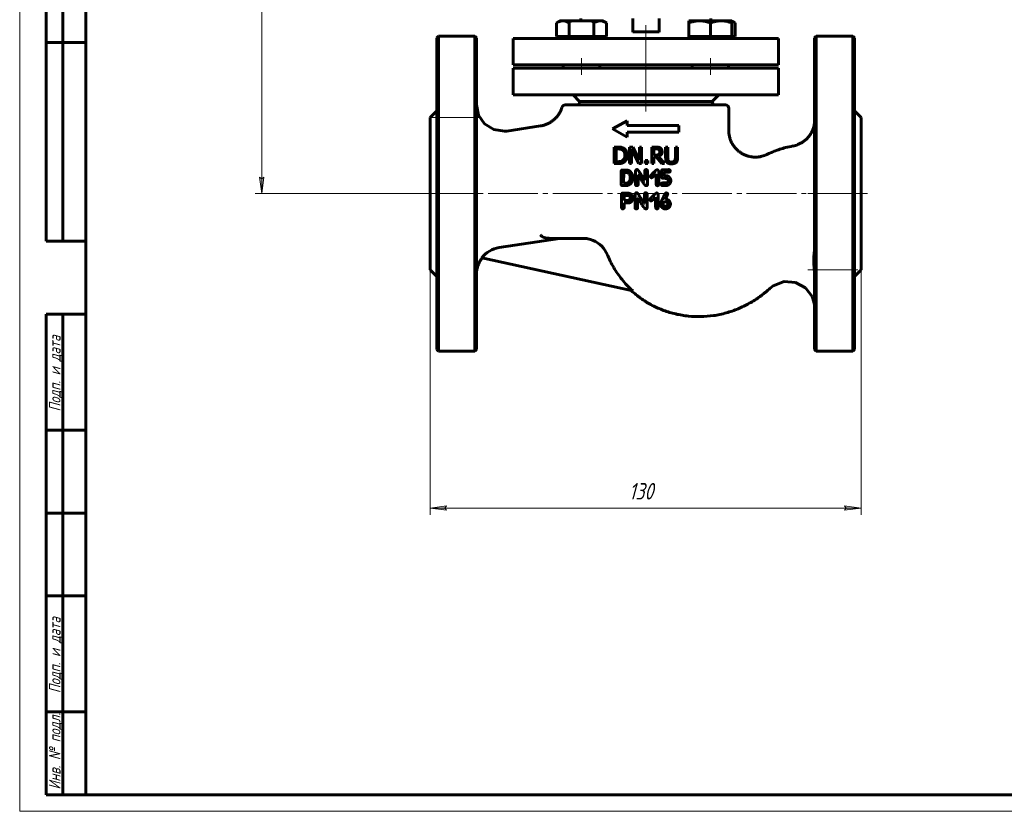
# Model space of a CAD drawing. Header units: millimetres. Extents: x 0 to 594, y 0 to 420.
# Tile 1 of 4: x 0 to 297, y 0 to 239. Entities that reach past the tile are written whole.
import ezdxf

# ---------------------------------------------------------------- set-up
doc = ezdxf.new("R2010")
doc.units = ezdxf.units.MM
for name, pattern in [('K5LT-1', [0]), ('K5LT_AXLED', [19.5, 15, -1.5, 1.5, -1.5]), ('K5LT_BASIC', [0]), ('K5LT_THIN', [0])]:
    doc.linetypes.add(name, pattern=pattern)
doc.layers.add('Системный слой', color=7, linetype='Continuous')
doc.layers.add('Системный слой (1)', color=7, linetype='Continuous', true_color=0x6c6c6c)
doc.styles.add('KDIMTEXTSTYLE', font='txt', dxfattribs={"width": 0.96, "oblique": 15, "height": 5})
doc.styles.add('KTEXTSTYLE', font='txt', dxfattribs={"width": 0.96, "height": 5})
doc.dimstyles.new('KDIMSTYLE (1.00)', dxfattribs={"dimtxt": 5, "dimasz": 1, "dimexe": 2, "dimexo": 0, "dimgap": 1, "dimtad": 1, "dimtxsty": 'KDIMTEXTSTYLE', "dimsah": 1, "dimcen": 0, "dimdle": 1, "dimadec": 0, "dimazin": 0, "dimtfac": 0.667, "dimtmove": 0, "dimatfit": 3, "dimfxl": 1, "dimtvp": 1, "dimtolj": 1, "dimtzin": 0, "dimarcsym": 0})

# ---------------------------------------------------------------- blocks, each defined once
blk = doc.blocks.new('U5')
at = {"layer": 'Системный слой (1)', "color": 143, "linetype": 'K5LT_BASIC', "lineweight": 60, "true_color": 0x33acca}
for p, q in [((215.19, 238.28), (214.85, 238.4)), ((215.52, 238.13), (215.19, 238.28)), ((215.85, 237.95), (215.52, 238.13))]:
    blk.add_line(p, q, dxfattribs=at)
blk = doc.blocks.new('U13')
at = {"layer": 'Системный слой (1)', "color": 143, "linetype": 'K5LT_BASIC', "lineweight": 60, "true_color": 0x33acca}
for p, q in [((137.78, 213.2), (138.43, 210.05)), ((138.43, 210.05), (140.25, 207.43)), ((140.25, 207.43), (142.97, 205.72)), ((142.97, 205.72), (146.25, 205.21)), ((146.25, 205.21), (146.99, 205.29))]:
    blk.add_line(p, q, dxfattribs=at)
blk = doc.blocks.new('U14')
at = {"layer": 'Системный слой (1)', "color": 143, "linetype": 'K5LT_BASIC', "lineweight": 60, "true_color": 0x33acca}
for p, q in [((239.78, 169.81), (239.78, 233.39)), ((239.78, 139.39), (239.78, 169.81))]:
    blk.add_line(p, q, dxfattribs=at)
blk = doc.blocks.new('U15')
at = {"layer": 'Системный слой (1)', "color": 143, "linetype": 'K5LT_BASIC', "lineweight": 60, "true_color": 0x33acca}
for p, q in [((227.3, 158.57), (226.42, 157.88)), ((230.59, 159.86), (227.3, 158.57)), ((234.05, 159.62), (230.59, 159.86)), ((237.07, 157.95), (234.05, 159.62)), ((239.01, 155.38), (237.07, 157.95)), ((239.58, 153.71), (239.01, 155.38)), ((239.73, 152.84), (239.58, 153.71)), ((239.77, 152.4), (239.73, 152.84)), ((239.78, 152.18), (239.77, 152.4)), ((239.78, 152.07), (239.78, 152.18)), ((239.78, 152.01), (239.78, 152.07)), ((239.78, 151.98), (239.78, 152.01)), ((239.78, 151.97), (239.78, 151.98)), ((239.78, 151.96), (239.78, 151.97)), ((239.78, 151.95), (239.78, 151.96)), ((239.78, 151.96), (239.78, 151.96)), ((239.78, 151.96), (239.78, 151.96)), ((239.78, 151.95), (239.78, 151.95))]:
    blk.add_line(p, q, dxfattribs=at)
blk = doc.blocks.new('U16')
at = {"layer": 'Системный слой (1)', "color": 143, "linetype": 'K5LT_BASIC', "lineweight": 60, "true_color": 0x33acca}
for p, q in [((137.78, 207.29), (137.78, 207.28)), ((137.78, 207.28), (137.79, 206.42)), ((137.79, 206.42), (137.8, 206.25)), ((137.8, 206.25), (137.8, 206.22)), ((137.8, 206.22), (137.8, 206.18)), ((137.8, 206.18), (137.8, 206.09)), ((137.8, 206.09), (137.81, 205.91)), ((137.81, 205.91), (137.82, 205.56)), ((137.82, 205.56), (137.83, 205.09)), ((137.83, 205.09), (137.83, 205.07)), ((137.83, 205.07), (137.83, 205.05)), ((137.83, 205.05), (137.83, 204.99)), ((137.83, 204.99), (137.83, 204.87)), ((137.79, 203.14), (137.78, 202.82)), ((137.8, 203.33), (137.79, 203.14)), ((137.81, 203.48), (137.8, 203.43)), ((137.8, 203.43), (137.8, 203.33)), ((137.82, 203.78), (137.81, 203.54)), ((137.81, 203.54), (137.81, 203.52)), ((137.81, 203.52), (137.81, 203.51)), ((137.81, 203.51), (137.81, 203.48)), ((137.83, 204.04), (137.82, 204.02)), ((137.82, 204.02), (137.82, 203.98)), ((137.82, 203.98), (137.82, 203.92)), ((137.82, 203.92), (137.82, 203.78)), ((137.83, 204.87), (137.83, 204.79)), ((137.83, 204.79), (137.83, 204.79)), ((137.83, 204.79), (137.83, 204.78)), ((137.83, 204.78), (137.83, 204.76)), ((137.83, 204.76), (137.83, 204.72)), ((137.83, 204.72), (137.83, 204.64)), ((137.83, 204.64), (137.83, 204.63)), ((137.83, 204.63), (137.83, 204.62)), ((137.83, 204.62), (137.83, 204.62)), ((137.83, 204.62), (137.83, 204.6)), ((137.83, 204.6), (137.83, 204.57)), ((137.83, 204.57), (137.83, 204.52)), ((137.83, 204.52), (137.83, 204.49)), ((137.83, 204.49), (137.83, 204.48)), ((137.83, 204.48), (137.83, 204.48)), ((137.83, 204.48), (137.83, 204.46)), ((137.83, 204.46), (137.83, 204.44)), ((137.83, 204.44), (137.83, 204.38)), ((137.83, 204.38), (137.83, 204.33)), ((137.83, 204.33), (137.83, 204.32)), ((137.83, 204.32), (137.83, 204.31)), ((137.83, 204.31), (137.83, 204.29)), ((137.83, 204.29), (137.83, 204.25)), ((137.83, 204.25), (137.83, 204.18)), ((137.83, 204.18), (137.83, 204.04)), ((137.83, 204.04), (137.83, 204.04))]:
    blk.add_line(p, q, dxfattribs=at)
blk = doc.blocks.new('D0')
at = {"layer": 'Системный слой (1)'}
for points in [[(123.78, 91.5), (128.78, 92.15), (128.28, 91.5), (128.78, 90.84)], [(248.78, 90.84), (253.78, 91.5), (248.78, 92.15), (249.28, 91.5)]]:
    blk.add_hatch(color=7, dxfattribs=at).paths.add_polyline_path(points)
at = {"layer": 'Системный слой (1)', "color": 7, "linetype": 'K5LT_THIN', "lineweight": 18, "true_color": 0xffffff}
for p, q in [((123.78, 163.39), (123.78, 89.5)), ((253.78, 163.39), (253.78, 89.5)), ((123.78, 91.5), (128.78, 92.15)), ((128.78, 92.15), (128.28, 91.5)), ((249.28, 91.5), (248.78, 92.15)), ((248.78, 92.15), (253.78, 91.5)), ((128.78, 90.84), (123.78, 91.5)), ((128.28, 91.5), (128.78, 90.84)), ((253.78, 91.5), (248.78, 90.84)), ((248.78, 90.84), (249.28, 91.5))]:
    blk.add_line(p, q, dxfattribs=at)
blk.add_wipeout([(183.77, 92.5), (183.77, 99.88), (193.39, 99.88), (193.39, 92.5)]).dxf.layer = 'Системный слой (1)'
blk.add_line((123.78, 91.5), (253.78, 91.5), dxfattribs=at)
at = {"layer": 'Системный слой (1)', "color": 7, "insert": (183.77, 99.08), "char_height": 5, "attachment_point": 1, "style": 'KTEXTSTYLE'}
blk.add_mtext('\\fArial|b0|c204|p34;\\H5.0;\\W1.000;\\Q15;\\fGOST Type AU|b0|i0|c204|p34;\\Q15;\\W0.960;130', dxfattribs=at)
blk = doc.blocks.new('KDIMARROW_01')
at = {"layer": 'Системный слой'}
blk.add_hatch(color=0, dxfattribs=at).paths.add_polyline_path([(-5, -0.66), (0, 0), (-5, 0.66), (-4.5, 0)])
at = {"layer": 'Системный слой', "color": 0, "linetype": 'K5LT_THIN', "lineweight": 18}
for p, q in [((-4.5, 0), (-5, 0.66)), ((-5, 0.66), (0, 0)), ((0, 0), (-5, -0.66)), ((-5, -0.66), (-4.5, 0))]:
    blk.add_line(p, q, dxfattribs=at)
at = {"layer": 'Системный слой (1)', "color": 0, "linetype": 'K5LT_THIN', "lineweight": 18}
blk.add_line((188.9, 186.39), (187.9, 186.39), dxfattribs=at)
blk = doc.blocks.new('D1')
at = {"layer": 'Системный слой (1)'}
for points in [[(73.69, 366.39), (73.03, 371.39), (72.38, 366.39), (73.03, 366.89)], [(73.03, 186.39), (73.69, 191.39), (73.03, 190.89), (72.38, 191.39)]]:
    blk.add_hatch(color=7, dxfattribs=at).paths.add_polyline_path(points)
at = {"layer": 'Системный слой (1)', "color": 7, "linetype": 'K5LT_THIN', "lineweight": 18, "true_color": 0xffffff}
for p, q in [((149.94, 371.39), (71.03, 371.39)), ((72.38, 366.39), (73.03, 371.39)), ((73.03, 371.39), (73.69, 366.39)), ((73.03, 366.89), (72.38, 366.39)), ((73.69, 366.39), (73.03, 366.89)), ((73.03, 186.39), (72.38, 191.39)), ((72.38, 191.39), (73.03, 190.89)), ((73.03, 190.89), (73.69, 191.39)), ((73.69, 191.39), (73.03, 186.39)), ((123.78, 186.39), (71.03, 186.39))]:
    blk.add_line(p, q, dxfattribs=at)
blk.add_wipeout([(72.03, 273.94), (64.65, 273.94), (64.65, 283.44), (72.03, 283.44)]).dxf.layer = 'Системный слой (1)'
blk.add_line((73.03, 371.39), (73.03, 186.39), dxfattribs=at)
at = {"layer": 'Системный слой (1)', "color": 7, "insert": (65.45, 273.94), "char_height": 5, "attachment_point": 1, "rotation": 90, "style": 'KTEXTSTYLE'}
blk.add_mtext('\\fArial|b0|c204|p34;\\H5.0;\\W1.000;\\Q15;\\fGOST Type AU|b0|i0|c204|p34;\\Q15;\\W0.960;185', dxfattribs=at)
blk = doc.blocks.new('U35')
at = {"color": 7, "linetype": 'K5LT_THIN', "lineweight": 18, "true_color": 0xffffff}
for p, q in [((0, 0), (0, 420)), ((594, 0), (0, 0))]:
    blk.add_line(p, q, dxfattribs=at)
at = {"color": 143, "linetype": 'K5LT_BASIC', "lineweight": 60, "true_color": 0x33acca}
for p, q in [((20, 5), (20, 415)), ((8, 172), (8, 292)), ((13, 172), (13, 292)), ((20, 232), (8, 232)), ((20, 172), (8, 172)), ((8, 5), (8, 150)), ((20, 150), (8, 150)), ((13, 5), (13, 150)), ((20, 115), (8, 115)), ((20, 90), (8, 90)), ((20, 65), (8, 65)), ((20, 30), (8, 30)), ((20, 5), (8, 5)), ((589, 5), (20, 5))]:
    blk.add_line(p, q, dxfattribs=at)
at = {"color": 7, "char_height": 3.5, "attachment_point": 1, "rotation": 90, "style": 'KTEXTSTYLE'}
for s, insert in [('\\fArial|b0|c204|p34;\\H5.0;\\W1.000;\\Q15;\\fGOST Type AU|b0|i0|c204|p34;\\Q15;\\W0.960;\\H3.50;Подп. и дата', (8.82, 120.66)), ('\\fArial|b0|c204|p34;\\H5.0;\\W1.000;\\Q15;\\fGOST Type AU|b0|i0|c204|p34;\\Q15;\\W0.960;\\H3.50;Подп. и дата', (8.82, 35.66)), ('\\fArial|b0|c204|p34;\\H5.0;\\W1.000;\\Q15;\\fGOST Type AU|b0|i0|c204|p34;\\Q15;\\W0.960;\\H3.50;Инв. № подл.', (8.82, 6.57))]:
    blk.add_mtext(s, dxfattribs=dict(at, insert=insert))

msp = doc.modelspace()

# ---------------------------------------------------------------- linework, layer by layer
at = {"layer": 'Системный слой (1)', "color": 143, "linetype": 'K5LT_BASIC', "lineweight": 60, "true_color": 0x33acca}
for p, q in [((161.951, 237.954), (162.957, 238.535)), ((161.951, 233.835), (161.951, 237.954)), ((163.828, 238.535), (162.957, 238.535)), ((169.457, 238.535), (163.828, 238.535)), ((165.704, 233.835), (165.704, 237.954)), ((169.306, 239.235), (169.306, 238.535)), ((175.086, 238.535), (169.457, 238.535)), ((173.21, 233.835), (173.21, 237.954)), ((175.957, 238.535), (175.086, 238.535)), ((176.962, 237.954), (175.957, 238.535)), ((176.962, 233.835), (176.962, 237.954)), ((184.902, 239.235), (184.902, 235.961)), ((192.902, 239.235), (192.902, 235.961)), ((201.848, 237.954), (201.848, 238.535)), ((205.098, 238.535), (201.848, 238.535)), ((201.848, 233.835), (201.848, 237.954)), ((211.598, 238.535), (205.098, 238.535)), ((208.348, 233.835), (208.348, 237.954)), ((208.498, 239.235), (208.498, 238.535)), ((214.848, 238.535), (211.598, 238.535)), ((215.853, 237.954), (214.848, 238.535)), ((214.848, 238.535), (214.848, 237.954)), ((214.848, 233.835), (214.848, 237.954)), ((215.853, 233.835), (215.853, 237.954)), ((184.902, 235.098), (184.902, 235.961)), ((184.902, 235.235), (192.902, 235.235)), ((192.902, 235.098), (192.902, 235.961)), ((125.781, 233.39), (126.281, 233.89)), ((125.781, 233.39), (125.781, 139.39)), ((126.281, 233.89), (137.281, 233.89)), ((126.281, 186.39), (126.281, 233.89)), ((137.781, 233.39), (137.281, 233.89)), ((137.281, 233.89), (137.281, 186.39)), ((137.781, 139.39), (137.781, 233.39)), ((148.902, 233.235), (228.902, 233.235)), ((148.902, 233.235), (148.902, 225.235)), ((163.828, 233.835), (161.951, 233.835)), ((162.957, 233.235), (162.957, 233.835)), ((165.704, 233.835), (163.828, 233.835)), ((169.457, 233.835), (165.704, 233.835)), ((173.21, 233.835), (169.457, 233.835)), ((175.086, 233.835), (173.21, 233.835)), ((176.962, 233.835), (175.086, 233.835)), ((175.957, 233.235), (175.957, 233.835)), ((201.848, 233.235), (201.848, 233.835)), ((205.098, 233.835), (201.848, 233.835)), ((208.348, 233.835), (205.098, 233.835)), ((211.598, 233.835), (208.348, 233.835)), ((214.848, 233.835), (211.598, 233.835)), ((214.848, 233.235), (214.848, 233.835)), ((215.853, 233.835), (214.848, 233.835)), ((228.902, 233.235), (228.902, 225.235)), ((239.781, 233.39), (240.281, 233.89)), ((240.281, 233.89), (251.281, 233.89)), ((240.281, 233.89), (240.281, 186.39)), ((251.781, 233.39), (251.281, 233.89)), ((251.281, 186.39), (251.281, 233.89)), ((251.781, 233.39), (251.781, 139.39)), ((148.902, 225.235), (228.902, 225.235)), ((148.902, 216.235), (148.902, 224.235)), ((148.902, 224.235), (228.902, 224.235)), ((163.957, 225.235), (163.957, 224.235)), ((174.957, 225.235), (174.957, 224.235)), ((202.848, 225.235), (202.848, 224.235)), ((213.848, 225.235), (213.848, 224.235)), ((228.902, 216.235), (228.902, 224.235)), ((148.902, 216.235), (228.902, 216.235)), ((166.902, 216.235), (168.902, 214.235)), ((168.902, 214.14), (168.902, 214.235)), ((168.902, 214.235), (208.902, 214.235)), ((210.902, 216.235), (208.902, 214.235)), ((208.902, 214.14), (208.902, 214.235)), ((123.781, 209.39), (125.781, 211.39)), ((164.517, 213.14), (166.613, 213.14)), ((212.902, 213.14), (166.613, 213.14)), ((213.902, 212.14), (213.902, 205.411)), ((253.781, 209.39), (251.781, 211.39)), ((123.781, 209.39), (123.781, 163.39)), ((183.195, 208.405), (178.865, 205.905)), ((183.195, 208.405), (183.195, 206.905)), ((253.781, 209.39), (253.781, 163.39)), ((146.986, 205.292), (157.108, 206.833)), ((183.195, 203.405), (178.865, 205.905)), ((198.865, 206.905), (183.195, 206.905)), ((198.865, 206.905), (198.865, 204.905)), ((213.902, 205.411), (213.902, 205.412)), ((198.865, 204.905), (183.195, 204.905)), ((183.195, 204.905), (183.195, 203.405)), ((179.304, 200.457), (179.304, 195.457)), ((180.443, 200.457), (179.304, 200.457)), ((179.969, 199.881), (180.475, 199.881)), ((179.969, 196.032), (179.969, 199.881)), ((183.968, 200.457), (183.968, 195.457)), ((184.912, 200.457), (183.968, 200.457)), ((184.588, 195.457), (184.588, 199.768)), ((184.588, 199.768), (186.8, 195.457)), ((186.926, 196.498), (184.912, 200.457)), ((187.546, 200.457), (186.926, 200.457)), ((186.926, 200.457), (186.926, 196.498)), ((187.546, 195.457), (187.546, 200.457)), ((190.641, 200.457), (190.641, 195.457)), ((191.93, 200.457), (190.641, 200.457)), ((191.306, 198.001), (191.306, 199.881)), ((191.306, 199.881), (191.966, 199.881)), ((194.847, 200.457), (194.847, 197.337)), ((195.512, 200.457), (194.847, 200.457)), ((195.512, 197.337), (195.512, 200.457)), ((197.801, 200.457), (197.801, 197.32)), ((198.466, 200.457), (197.801, 200.457)), ((198.466, 197.337), (198.466, 200.457)), ((180.475, 196.032), (179.969, 196.032)), ((189.491, 196.413), (188.689, 196.413)), ((188.689, 196.413), (188.689, 195.457)), ((189.491, 195.457), (189.491, 196.413)), ((191.889, 198.001), (191.306, 198.001)), ((191.306, 197.446), (192.068, 197.446)), ((191.306, 195.457), (191.306, 197.446)), ((192.068, 197.446), (193.648, 195.457)), ((194.511, 195.457), (192.732, 197.632)), ((225.398, 198.216), (225.398, 198.216)), ((179.304, 195.457), (180.455, 195.457)), ((181.402, 193.078), (181.402, 189.198)), ((181.886, 193.525), (181.769, 193.518)), ((183.005, 193.525), (181.886, 193.525)), ((183.968, 195.457), (184.588, 195.457)), ((185.755, 193.202), (185.755, 189.141)), ((186.8, 195.457), (187.546, 195.457)), ((188.553, 193.182), (188.553, 190.421)), ((188.689, 195.457), (189.491, 195.457)), ((189.355, 193.202), (189.355, 189.03)), ((190.641, 195.457), (191.306, 195.457)), ((193.6, 193.148), (193.6, 191.64)), ((193.648, 195.457), (194.511, 195.457)), ((195.75, 193.639), (194.054, 193.619)), ((182.185, 192.742), (182.175, 189.571)), ((182.951, 192.779), (182.222, 192.779)), ((184.164, 191.324), (184.164, 191.099)), ((186.537, 192.043), (186.537, 189.141)), ((186.574, 192.043), (186.537, 192.043)), ((188.553, 190.421), (188.516, 190.421)), ((190.624, 191.2), (190.57, 191.2)), ((191.968, 192.305), (191.894, 192.305)), ((191.968, 192.305), (191.968, 189.272)), ((192.757, 193.041), (192.757, 189.235)), ((194.393, 192.792), (194.393, 191.963)), ((195.713, 192.829), (194.43, 192.829)), ((195.034, 191.811), (194.524, 191.811)), ((195.599, 190.434), (195.599, 190.172)), ((196.391, 190.417), (196.391, 190.246)), ((182.857, 188.805), (181.829, 188.805)), ((182.212, 189.551), (182.175, 189.571)), ((182.951, 189.551), (182.212, 189.551)), ((189.056, 188.812), (188.929, 188.812)), ((194.92, 189.605), (193.865, 189.605)), ((194.957, 188.805), (193.923, 188.805)), ((126.281, 138.89), (126.281, 186.39)), ((137.281, 186.39), (137.281, 138.89)), ((181.525, 182.501), (181.508, 186.138)), ((182.942, 186.575), (181.934, 186.575)), ((182.364, 184.365), (182.327, 184.402)), ((183.688, 185.802), (182.344, 185.802)), ((183.389, 184.365), (182.364, 184.365)), ((185.622, 186.202), (185.622, 182.141)), ((186.405, 185.043), (186.405, 182.141)), ((186.442, 185.043), (186.405, 185.043)), ((188.42, 186.182), (188.42, 183.421)), ((189.223, 186.202), (189.223, 182.03)), ((190.492, 184.2), (190.438, 184.2)), ((191.835, 185.305), (191.762, 185.305)), ((191.835, 185.305), (191.835, 182.272)), ((192.625, 186.041), (192.625, 182.235)), ((194.785, 184.748), (194.785, 184.731)), ((194.801, 184.731), (194.785, 184.731)), ((240.281, 186.39), (240.281, 138.89)), ((251.281, 138.89), (251.281, 186.39)), ((182.327, 183.599), (182.327, 182.259)), ((183.893, 183.599), (182.327, 183.599)), ((188.42, 183.421), (188.383, 183.421)), ((188.924, 181.812), (188.797, 181.812)), ((194.103, 183.293), (194.103, 183.186)), ((194.932, 183.938), (194.822, 183.938)), ((195.483, 183.256), (195.483, 183.149)), ((144.589, 170.106), (162.864, 172.89)), ((160.491, 172.89), (171.181, 172.89)), ((139.384, 166.972), (184.925, 157.036)), ((123.781, 163.39), (125.781, 161.39)), ((253.781, 163.39), (251.781, 161.39)), ((226.421, 157.888), (226.421, 157.888)), ((125.781, 139.39), (126.281, 138.89)), ((126.281, 138.89), (137.281, 138.89)), ((137.781, 139.39), (137.281, 138.89)), ((239.781, 139.39), (240.281, 138.89)), ((240.281, 138.89), (251.281, 138.89)), ((251.781, 139.39), (251.281, 138.89))]:
    msp.add_line(p, q, dxfattribs=at)
at = {"layer": 'Системный слой (1)', "color": 30, "linetype": 'K5LT_AXLED', "lineweight": 18, "true_color": 0xff8000}
for p, q in [((188.902, 223.235), (188.902, 237.235)), ((169.457, 227.235), (169.457, 222.235)), ((188.902, 211.14), (188.902, 226.235)), ((208.348, 227.235), (208.348, 222.235)), ((123.781, 209.37), (139.781, 209.37)), ((121.781, 186.39), (253.281, 186.39)), ((237.781, 186.39), (255.781, 186.39)), ((237.781, 163.409), (253.781, 163.409))]:
    msp.add_line(p, q, dxfattribs=at)
at = {"layer": 'Системный слой (1)', "color": 143, "linetype": 'K5LT_BASIC', "lineweight": 60, "true_color": 0x33acca}
for centre, start, end in [((167.902, 214.14), 270, 0), ((209.902, 214.14), 180, 270), ((164.517, 212.14), 90, 163.19206), ((212.902, 212.14), 0, 90)]:
    msp.add_arc(centre, 1, start, end, dxfattribs=at)
for points, knots in [([(163.828, 238.535), (163.713, 238.535), (163.49, 238.521), (163.152, 238.461), (162.858, 238.376), (162.452, 238.223), (162.166, 238.078), (161.951, 237.954)], [0, 0, 0, 0, 1.4474022, 2.7997206, 4.2800738, 5.188369, 8, 8, 8, 8]), ([(165.704, 237.954), (165.57, 238.032), (165.354, 238.146), (165.05, 238.281), (164.812, 238.369), (164.566, 238.442), (164.304, 238.5), (164.051, 238.53), (163.887, 238.535), (163.828, 238.535)], [0, 0, 0, 0, 2.192924, 3.5182583, 4.9042648, 6.009799, 7.4227334, 9.0585836, 10, 10, 10, 10]), ([(175.086, 238.535), (174.971, 238.535), (174.749, 238.521), (174.41, 238.461), (174.116, 238.376), (173.711, 238.223), (173.424, 238.078), (173.21, 237.954)], [0, 0, 0, 0, 1.4474022, 2.7997206, 4.2800738, 5.188369, 8, 8, 8, 8]), ([(176.962, 237.954), (176.829, 238.032), (176.613, 238.146), (176.308, 238.281), (176.07, 238.369), (175.825, 238.442), (175.562, 238.5), (175.309, 238.53), (175.146, 238.535), (175.086, 238.535)], [0, 0, 0, 0, 2.192924, 3.5182583, 4.9042648, 6.009799, 7.4227334, 9.0585836, 10, 10, 10, 10]), ([(205.098, 238.535), (204.898, 238.535), (204.513, 238.521), (203.927, 238.461), (203.418, 238.376), (202.91, 238.265), (202.412, 238.134), (202.038, 238.018), (201.848, 237.954)], [0, 0, 0, 0, 1.6283275, 3.1496857, 4.815083, 5.8369152, 7.3769881, 9, 9, 9, 9]), ([(208.348, 237.954), (208.116, 238.032), (207.742, 238.146), (207.215, 238.281), (206.802, 238.369), (206.377, 238.442), (205.923, 238.5), (205.485, 238.53), (205.201, 238.535), (205.098, 238.535)], [0, 0, 0, 0, 2.192924, 3.5182583, 4.9042648, 6.009799, 7.4227334, 9.0585836, 10, 10, 10, 10]), ([(211.598, 238.535), (211.398, 238.535), (211.013, 238.521), (210.427, 238.461), (209.918, 238.376), (209.41, 238.265), (208.912, 238.134), (208.538, 238.018), (208.348, 237.954)], [0, 0, 0, 0, 1.6283275, 3.1496857, 4.815083, 5.8369152, 7.3769881, 9, 9, 9, 9]), ([(214.848, 237.954), (214.616, 238.032), (214.242, 238.146), (213.715, 238.281), (213.302, 238.369), (212.877, 238.442), (212.423, 238.5), (211.985, 238.53), (211.701, 238.535), (211.598, 238.535)], [0, 0, 0, 0, 2.192924, 3.5182583, 4.9042648, 6.009799, 7.4227334, 9.0585836, 10, 10, 10, 10]), ([(163.56, 212.429), (163.487, 212.187), (163.403, 211.949), (163.177, 211.397), (163.027, 211.088), (162.705, 210.522), (162.537, 210.263), (162.15, 209.734), (161.926, 209.466), (161.45, 208.968), (161.198, 208.736), (160.67, 208.311), (160.394, 208.116), (159.804, 207.753), (159.489, 207.586), (158.838, 207.295), (158.503, 207.17), (157.816, 206.966), (157.464, 206.887), (157.108, 206.833)], [4.1418133, 4.1418133, 4.1418133, 4.1418133, 5.4749356, 5.4749356, 7.2886846, 7.2886846, 8.9149491, 8.9149491, 10.750535, 10.750535, 12.5544327, 12.5544327, 14.3341277, 14.3341277, 16.2139689, 16.2139689, 18.0977783, 18.0977783, 19.9993666, 19.9993666, 19.9993666, 19.9993666]), ([(239.781, 208.63), (239.781, 208.629), (239.781, 208.628), (239.781, 208.608), (239.781, 208.589), (239.781, 208.549), (239.781, 208.528), (239.78, 208.467), (239.779, 208.426), (239.775, 208.304), (239.771, 208.223), (239.756, 207.978), (239.741, 207.816), (239.712, 207.58), (239.702, 207.505), (239.683, 207.381), (239.675, 207.331), (239.658, 207.23), (239.648, 207.179), (239.62, 207.029), (239.598, 206.928), (239.53, 206.63), (239.476, 206.434), (239.312, 205.91), (239.188, 205.587), (238.899, 204.964), (238.736, 204.663), (238.369, 204.079), (238.164, 203.797), (237.722, 203.263), (237.485, 203.011), (236.982, 202.543), (236.716, 202.327), (236.156, 201.926), (235.86, 201.742), (235.289, 201.436), (235.017, 201.31), (234.252, 201.006), (233.747, 200.861), (233.232, 200.766)], [0.0001726, 0.0001726, 0.0001726, 0.0001726, 0.0046552, 0.0046552, 0.1476815, 0.1476815, 0.2963984, 0.2963984, 0.5938323, 0.5938323, 1.1887, 1.1887, 2.3784355, 2.3784355, 2.9255157, 2.9255157, 3.297107, 3.297107, 3.6716242, 3.6716242, 4.4177328, 4.4177328, 5.9040981, 5.9040981, 8.4190789, 8.4190789, 10.912348, 10.912348, 13.447038, 13.447038, 15.9656762, 15.9656762, 18.4572353, 18.4572353, 20.9916999, 20.9916999, 23.1750361, 23.1750361, 26.9927491, 26.9927491, 26.9927491, 26.9927491]), ([(225.398, 198.216), (225.395, 198.214), (225.391, 198.213), (225.383, 198.209), (225.378, 198.206), (225.364, 198.2), (225.356, 198.196), (225.33, 198.183), (225.313, 198.175), (225.263, 198.152), (225.23, 198.137), (225.133, 198.093), (225.068, 198.065), (224.875, 197.984), (224.746, 197.934), (224.362, 197.796), (224.103, 197.718), (223.497, 197.567), (223.146, 197.504), (222.439, 197.425), (222.082, 197.408), (221.376, 197.423), (221.027, 197.453), (220.342, 197.559), (220.005, 197.634), (219.336, 197.83), (219.003, 197.951), (218.353, 198.237), (218.037, 198.402), (217.431, 198.77), (217.142, 198.973), (216.601, 199.41), (216.349, 199.642), (215.873, 200.144), (215.649, 200.413), (215.233, 200.982), (215.042, 201.284), (214.702, 201.909), (214.552, 202.233), (214.306, 202.875), (214.207, 203.192), (214.048, 203.844), (213.989, 204.18), (213.918, 204.814), (213.902, 205.113), (213.901, 205.411)], [0, 0, 0, 0, 0.0131686, 0.0131686, 0.0329216, 0.0329216, 0.0691353, 0.0691353, 0.1382707, 0.1382707, 0.2732492, 0.2732492, 0.5366218, 0.5366218, 1.0501986, 1.0501986, 2.0510149, 2.0510149, 3.368556, 3.368556, 4.6893188, 4.6893188, 5.9864236, 5.9864236, 7.2607641, 7.2607641, 8.5712699, 8.5712699, 9.8922012, 9.8922012, 11.1990584, 11.1990584, 12.4682505, 12.4682505, 13.7627176, 13.7627176, 15.0831142, 15.0831142, 16.4021284, 16.4021284, 17.631901, 17.631901, 18.890246, 18.890246, 19.999177, 19.999177, 19.999177, 19.999177]), ([(182.234, 200.059), (182.114, 200.138), (181.984, 200.202), (181.786, 200.279), (181.719, 200.302), (181.621, 200.332), (181.587, 200.341), (181.508, 200.362), (181.461, 200.373), (181.35, 200.395), (181.284, 200.405), (181.093, 200.43), (180.956, 200.442), (180.71, 200.453), (180.627, 200.455), (180.511, 200.456), (180.477, 200.457), (180.443, 200.457)], [-0.3561081, -0.3561081, -0.3561081, -0.3561081, -0.2376074, -0.2376074, -0.17938701, -0.17938701, -0.15193093, -0.15193093, -0.12181027, -0.12181027, -0.08831246, -0.08831246, -0.03678358, -0.03678358, -0.01072978, -0.01072978, 0, 0, 0, 0]), ([(180.475, 199.881), (180.546, 199.881), (180.61, 199.88), (180.739, 199.875), (180.802, 199.871), (180.941, 199.859), (181.011, 199.85), (181.103, 199.836), (181.133, 199.83), (181.185, 199.82), (181.208, 199.815), (181.228, 199.81), (181.229, 199.81), (181.429, 199.762), (181.618, 199.687), (181.796, 199.581)], [-0.10223555, -0.10223555, -0.10223555, -0.10223555, -0.09564625, -0.09564625, -0.08808925, -0.08808925, -0.07697006, -0.07697006, -0.07060081, -0.07060081, -0.06435446, -0.06435446, -0.06398701, -0.06398701, 0, 0, 0, 0]), ([(181.796, 199.581), (181.934, 199.497), (182.056, 199.393), (182.265, 199.14), (182.346, 198.997), (182.515, 198.565), (182.554, 198.26), (182.554, 197.961)], [-0.18924212, -0.18924212, -0.18924212, -0.18924212, -0.13966381, -0.13966381, -0.08971521, -0.08971521, 0, 0, 0, 0]), ([(183.247, 197.953), (183.247, 198.18), (183.227, 198.409), (183.138, 198.832), (183.074, 199.027), (182.893, 199.386), (182.743, 199.637), (182.4, 199.941), (182.319, 200.003), (182.234, 200.059)], [-0.37611575, -0.37611575, -0.37611575, -0.37611575, -0.25207431, -0.25207431, -0.13985664, -0.13985664, -0.03143974, -0.03143974, 0, 0, 0, 0]), ([(193.202, 200.193), (193.092, 200.264), (192.975, 200.321), (192.776, 200.386), (192.669, 200.413), (192.365, 200.443), (192.26, 200.45), (192.081, 200.455), (192.005, 200.457), (191.93, 200.457)], [-0.21710355, -0.21710355, -0.21710355, -0.21710355, -0.11524165, -0.11524165, -0.05398683, -0.05398683, -0.02278174, -0.02278174, 0, 0, 0, 0]), ([(191.966, 199.881), (192.025, 199.881), (192.078, 199.88), (192.187, 199.875), (192.24, 199.87), (192.338, 199.859), (192.382, 199.852), (192.423, 199.844), (192.427, 199.843), (192.439, 199.841), (192.448, 199.839), (192.564, 199.813), (192.668, 199.772), (192.761, 199.711)], [-0.064438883, -0.064438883, -0.064438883, -0.064438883, -0.056904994, -0.056904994, -0.047616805, -0.047616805, -0.037266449, -0.037266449, -0.036201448, -0.036201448, -0.033685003, -0.033685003, 0, 0, 0, 0]), ([(192.732, 197.632), (192.916, 197.701), (193.087, 197.794), (193.35, 198.011), (193.472, 198.137), (193.662, 198.454), (193.72, 198.629), (193.763, 198.908), (193.77, 199.004), (193.77, 199.099)], [-0.21439967, -0.21439967, -0.21439967, -0.21439967, -0.14007674, -0.14007674, -0.08479412, -0.08479412, -0.02868259, -0.02868259, 0, 0, 0, 0]), ([(192.761, 199.711), (192.817, 199.673), (192.868, 199.628), (192.929, 199.553), (192.96, 199.51), (192.983, 199.468), (192.995, 199.443), (192.998, 199.438), (193.004, 199.423), (193.009, 199.413), (193.059, 199.29), (193.077, 199.169), (193.077, 199.047)], [-0.069235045, -0.069235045, -0.069235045, -0.069235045, -0.053852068, -0.053852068, -0.047579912, -0.041308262, -0.041308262, -0.039861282, -0.039861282, -0.036690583, -0.036690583, 0, 0, 0, 0]), ([(193.077, 199.047), (193.077, 198.953), (193.07, 198.858), (193.041, 198.701), (193.026, 198.644), (193, 198.57), (192.991, 198.549), (192.937, 198.427), (192.874, 198.337), (192.793, 198.26)], [-0.077021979, -0.077021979, -0.077021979, -0.077021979, -0.055422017, -0.055422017, -0.040283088, -0.040283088, -0.033667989, -0.033667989, 0, 0, 0, 0]), ([(193.77, 199.099), (193.77, 199.213), (193.76, 199.328), (193.715, 199.538), (193.683, 199.633), (193.594, 199.805), (193.505, 199.952), (193.295, 200.129), (193.25, 200.163), (193.202, 200.193)], [-0.23540762, -0.23540762, -0.23540762, -0.23540762, -0.15483939, -0.15483939, -0.08321249, -0.08321249, -0.01710814, -0.01710814, 0, 0, 0, 0]), ([(225.399, 198.214), (226.116, 198.563), (226.849, 198.884), (228.73, 199.617), (229.867, 199.982), (231.754, 200.47), (232.494, 200.633), (233.232, 200.769)], [42.4842699, 42.4842699, 42.4842699, 42.4842699, 45.5454218, 45.5454218, 50.1272821, 50.1272821, 52.9919511, 52.9919511, 52.9919511, 52.9919511]), ([(181.857, 196.364), (181.602, 196.185), (181.364, 196.127), (181, 196.049), (180.73, 196.032), (180.475, 196.032)], [-0.11674534, -0.11674534, -0.11674534, -0.11674534, -0.08059603, -0.08059603, 0, 0, 0, 0]), ([(182.554, 197.961), (182.554, 197.746), (182.536, 197.525), (182.452, 197.159), (182.387, 196.962), (182.152, 196.606), (182.017, 196.472), (181.857, 196.364)], [-0.22301042, -0.22301042, -0.22301042, -0.22301042, -0.12941416, -0.12941416, -0.05928749, -0.05928749, 0, 0, 0, 0]), ([(182.226, 195.858), (182.369, 195.952), (182.498, 196.064), (182.734, 196.325), (182.837, 196.472), (183.061, 196.879), (183.18, 197.191), (183.24, 197.711), (183.247, 197.832), (183.247, 197.953)], [-0.30723217, -0.30723217, -0.30723217, -0.30723217, -0.23324417, -0.23324417, -0.15685839, -0.15685839, -0.03629365, -0.03629365, 0, 0, 0, 0]), ([(192.793, 198.26), (192.741, 198.208), (192.682, 198.164), (192.524, 198.079), (192.44, 198.059), (192.238, 198.015), (192.061, 198.001), (191.889, 198.001)], [-0.069935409, -0.069935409, -0.069935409, -0.069935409, -0.062558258, -0.062558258, -0.051939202, -0.051939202, 0, 0, 0, 0]), ([(194.847, 197.337), (194.847, 197.046), (194.871, 196.726), (194.983, 196.34), (195.047, 196.153), (195.235, 195.908), (195.279, 195.859), (195.325, 195.813)], [-0.28599869, -0.28599869, -0.28599869, -0.28599869, -0.09368709, -0.09368709, -0.02001798, -0.02001798, 0, 0, 0, 0]), ([(195.727, 196.328), (195.653, 196.439), (195.601, 196.56), (195.539, 196.818), (195.522, 196.976), (195.513, 197.217), (195.512, 197.277), (195.512, 197.337)], [-0.12810784, -0.12810784, -0.12810784, -0.12810784, -0.07235507, -0.07235507, -0.01788634, -0.01788634, 0, 0, 0, 0]), ([(196.654, 195.918), (196.546, 195.918), (196.435, 195.927), (196.275, 195.959), (196.227, 195.972), (196.15, 195.997), (196.119, 196.009), (196.08, 196.027), (196.07, 196.032), (195.964, 196.083), (195.878, 196.146), (195.777, 196.258), (195.75, 196.292), (195.727, 196.328)], [-0.089437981, -0.089437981, -0.089437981, -0.089437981, -0.06868707, -0.06868707, -0.058258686, -0.058258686, -0.049581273, -0.049581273, -0.046176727, -0.046176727, -0.013074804, -0.013074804, 0, 0, 0, 0]), ([(197.586, 196.328), (197.548, 196.269), (197.502, 196.217), (197.396, 196.123), (197.336, 196.083), (197.158, 195.993), (197.01, 195.944), (196.762, 195.921), (196.708, 195.918), (196.654, 195.918)], [-0.14610453, -0.14610453, -0.14610453, -0.14610453, -0.11298623, -0.11298623, -0.07853929, -0.07853929, -0.01688102, -0.01688102, 0, 0, 0, 0]), ([(197.801, 197.32), (197.801, 197.155), (197.793, 196.977), (197.751, 196.71), (197.722, 196.576), (197.628, 196.395), (197.608, 196.361), (197.586, 196.328)], [-0.1402117, -0.1402117, -0.1402117, -0.1402117, -0.06196715, -0.06196715, -0.01212466, -0.01212466, 0, 0, 0, 0]), ([(197.988, 195.813), (198.064, 195.886), (198.132, 195.967), (198.248, 196.148), (198.294, 196.244), (198.398, 196.538), (198.442, 196.788), (198.463, 197.163), (198.466, 197.25), (198.466, 197.337)], [-0.20530239, -0.20530239, -0.20530239, -0.20530239, -0.15897722, -0.15897722, -0.1126811, -0.1126811, -0.02601248, -0.02601248, 0, 0, 0, 0]), ([(180.455, 195.457), (180.742, 195.457), (181.06, 195.47), (181.512, 195.545), (181.741, 195.597), (182.09, 195.776), (182.159, 195.816), (182.226, 195.858)], [-0.28673664, -0.28673664, -0.28673664, -0.28673664, -0.12136006, -0.12136006, -0.02430762, -0.02430762, 0, 0, 0, 0]), ([(195.325, 195.813), (195.463, 195.676), (195.622, 195.573), (195.944, 195.439), (196.145, 195.38), (196.503, 195.354), (196.579, 195.351), (196.654, 195.351)], [-0.22116748, -0.22116748, -0.22116748, -0.22116748, -0.11259196, -0.11259196, -0.0236914, -0.0236914, 0, 0, 0, 0]), ([(196.654, 195.351), (196.885, 195.351), (197.128, 195.372), (197.58, 195.506), (197.744, 195.61), (197.903, 195.734), (197.946, 195.773), (197.988, 195.813)], [-0.10588634, -0.10588634, -0.10588634, -0.10588634, -0.06317582, -0.06317582, -0.0179741, -0.0179741, 0, 0, 0, 0]), ([(160.491, 172.89), (160.099, 172.89), (159.726, 172.904), (158.797, 172.998), (158.292, 173.111), (157.552, 173.449), (157.289, 173.644), (157.094, 173.892), (157.093, 173.895), (157.091, 173.897)], [0, 0, 0, 0, 0.13700338, 0.13700338, 0.36357456, 0.36357456, 0.54446719, 0.54446719, 0.54614485, 0.54614485, 0.54614485, 0.54614485]), ([(169.796, 172.89), (170.879, 172.89), (171.952, 172.672), (173.922, 171.843), (174.806, 171.249), (176.282, 169.77), (176.867, 168.902), (177.269, 167.946)], [-0.95194328, -0.95194328, -0.95194328, -0.95194328, -0.62700964, -0.62700964, -0.31097053, -0.31097053, 0, 0, 0, 0]), ([(139.384, 166.972), (139.389, 166.978), (139.394, 166.985), (140.024, 167.825), (140.806, 168.53), (142.587, 169.597), (143.567, 169.95), (144.589, 170.106)], [-0.62507994, -0.62507994, -0.62507994, -0.62507994, -0.62269223, -0.62269223, -0.30994616, -0.30994616, 0, 0, 0, 0]), ([(239.693, 163.409), (239.688, 163.473), (239.683, 163.537), (239.666, 163.75), (239.654, 163.899), (239.631, 164.199), (239.62, 164.35), (239.598, 164.65), (239.588, 164.799), (239.571, 165.089), (239.563, 165.23), (239.554, 165.415), (239.552, 165.459), (239.551, 165.503), (239.545, 165.631), (239.541, 165.758), (239.536, 165.944), (239.535, 166.005), (239.533, 166.161), (239.532, 166.255), (239.531, 166.424), (239.532, 166.498), (239.533, 166.655), (239.535, 166.737), (239.54, 166.937), (239.544, 167.053), (239.55, 167.184), (239.55, 167.201), (239.557, 167.335), (239.563, 167.45), (239.579, 167.677), (239.587, 167.789), (239.598, 167.921), (239.6, 167.943), (239.613, 168.081), (239.624, 168.193), (239.647, 168.415), (239.659, 168.524), (239.672, 168.638), (239.673, 168.647), (239.686, 168.764), (239.699, 168.868), (239.713, 168.991), (239.716, 169.013), (239.73, 169.137), (239.741, 169.234), (239.76, 169.417), (239.767, 169.504), (239.778, 169.666), (239.781, 169.742), (239.781, 169.811)], [0.18616735, 0.18616735, 0.18616735, 0.18616735, 0.20517871, 0.20517871, 0.24867198, 0.24867198, 0.29249439, 0.29249439, 0.33528052, 0.33528052, 0.37586137, 0.37586137, 0.38842558, 0.38842558, 0.38842558, 0.42515523, 0.42515523, 0.44305755, 0.44305755, 0.4712037, 0.4712037, 0.49377857, 0.49377857, 0.51924865, 0.51924865, 0.55630655, 0.55630655, 0.56184484, 0.56184484, 0.60000457, 0.60000457, 0.63920833, 0.63920833, 0.64715185, 0.64715185, 0.68889446, 0.68889446, 0.73231013, 0.73231013, 0.7358983, 0.7358983, 0.78097991, 0.78097991, 0.79130927, 0.79130927, 0.83813314, 0.83813314, 0.88550721, 0.88550721, 0.93288127, 0.93288127, 0.93288127, 0.93288127]), ([(137.781, 162.016), (137.781, 162.025), (137.781, 162.033), (137.781, 162.054), (137.782, 162.066), (137.782, 162.1), (137.782, 162.121), (137.783, 162.181), (137.784, 162.221), (137.788, 162.338), (137.791, 162.415), (137.805, 162.642), (137.818, 162.792), (137.87, 163.232), (137.92, 163.521), (138.063, 164.146), (138.164, 164.48), (138.405, 165.129), (138.546, 165.444), (138.868, 166.054), (139.049, 166.35), (139.325, 166.74), (139.402, 166.847), (139.485, 166.95)], [0, 0, 0, 0, 0.0397743, 0.0397743, 0.0994357, 0.0994357, 0.1988713, 0.1988713, 0.3877991, 0.3877991, 0.755708, 0.755708, 1.4716325, 1.4716325, 2.863695, 2.863695, 4.5187689, 4.5187689, 6.1561581, 6.1561581, 7.8007781, 7.8007781, 8.4281552, 8.4281552, 8.4281552, 8.4281552]), ([(177.269, 167.946), (177.541, 167.296), (178.133, 166.002), (179.506, 163.46), (181.587, 160.414), (183.689, 158.159), (184.859, 157.095), (184.925, 157.036)], [-1.9966606, -1.9966606, -1.9966606, -1.9966606, -1.7763683, -1.5560746, -1.1154872, -0.6748999, -0.6485906, -0.6485906, -0.6485906, -0.6485906]), ([(239.781, 161.569), (239.781, 161.707), (239.779, 161.845), (239.771, 162.125), (239.765, 162.267), (239.751, 162.554), (239.743, 162.699), (239.73, 162.89), (239.727, 162.936), (239.724, 162.981), (239.714, 163.122), (239.703, 163.265), (239.693, 163.409)], [0, 0, 0, 0, 0.04268785, 0.04268785, 0.08589275, 0.08589275, 0.12989111, 0.12989111, 0.14361817, 0.14361817, 0.14361817, 0.18615801, 0.18615801, 0.18615801, 0.18615801]), ([(226.553, 158.004), (226.553, 158.004), (226.553, 158.004), (226.367, 157.829), (226.206, 157.691), (225.182, 156.791), (224.259, 156.046), (222.267, 154.608), (221.196, 153.918), (218.977, 152.671), (217.834, 152.116), (215.517, 151.154), (214.334, 150.746), (211.867, 150.058), (210.569, 149.783), (207.99, 149.41), (206.713, 149.306), (204.194, 149.259), (202.953, 149.31), (200.427, 149.568), (199.145, 149.782), (196.644, 150.364), (195.426, 150.729), (193.069, 151.602), (191.928, 152.108), (189.735, 153.252), (188.68, 153.89), (186.697, 155.266), (185.768, 156), (184.758, 156.901), (184.63, 157.008), (184.513, 157.126)], [13.3605992, 13.3605992, 13.3605992, 13.3605992, 13.3609094, 13.3609094, 13.8826292, 13.8826292, 16.3573496, 16.3573496, 18.8842029, 18.8842029, 21.4224421, 21.4224421, 24.0086489, 24.0086489, 26.7129436, 26.7129436, 29.3374234, 29.3374234, 31.8886666, 31.8886666, 34.5469037, 34.5469037, 37.149083, 37.149083, 39.7085438, 39.7085438, 42.2193666, 42.2193666, 44.6558125, 44.6558125, 44.9959768, 44.9959768, 44.9959768, 44.9959768])]:
    msp.add_open_spline(points, degree=3, knots=knots, dxfattribs=at)
at = {"layer": 'Системный слой (1)', "color": 7, "linetype": 'K5LT-1'}
for points, knots in [([(169.457, 238.535), (169.352, 238.535), (169.142, 238.532), (168.827, 238.519), (168.513, 238.497), (168.12, 238.459), (167.651, 238.397), (167.024, 238.286), (166.374, 238.14), (165.909, 238.014), (165.704, 237.954)], [0, 0, 0, 0, 1.8184641, 3.6369281, 5.4553922, 7.2738563, 10.4656914, 13.6575265, 18.3042162, 22, 22, 22, 22]), ([(173.21, 237.954), (173.13, 237.977), (172.923, 238.036), (172.523, 238.141), (171.966, 238.27), (171.382, 238.378), (170.839, 238.454), (170.456, 238.493), (170.149, 238.514), (169.918, 238.526), (169.687, 238.533), (169.533, 238.535), (169.457, 238.535)], [0, 0, 0, 0, 1.432862, 3.7254411, 7.1643098, 11.3382807, 14.0037105, 16.6691403, 18.0018553, 19.3345702, 20.6672851, 22, 22, 22, 22])]:
    msp.add_open_spline(points, degree=3, knots=knots, dxfattribs=at)
at = {"layer": 'Системный слой (1)', "color": 143, "linetype": 'K5LT_BASIC', "lineweight": 60, "true_color": 0x33acca}
for points in [[(181.769, 193.518), (181.463, 193.504), (181.402, 193.078)], [(184.741, 192.312), (184.039, 193.525), (183.005, 193.525)], [(186.201, 193.666), (185.835, 193.666), (185.755, 193.202)], [(186.856, 192.994), (186.537, 193.666), (186.201, 193.666)], [(188.999, 193.649), (188.553, 193.649), (188.553, 193.182)], [(189.355, 193.202), (189.355, 193.649), (188.999, 193.649)], [(192.263, 193.592), (192.038, 193.592), (191.343, 192.839)], [(192.757, 193.041), (192.663, 193.592), (192.263, 193.592)], [(194.054, 193.619), (193.6, 193.619), (193.6, 193.148)], [(195.713, 192.829), (196.22, 192.88), (196.22, 193.226)], [(196.203, 193.242), (196.203, 193.639), (195.75, 193.639)], [(196.22, 193.226), (196.22, 193.242), (196.203, 193.242)], [(182.222, 192.779), (182.185, 192.772), (182.185, 192.742)], [(183.23, 192.742), (183.055, 192.779), (182.951, 192.779)], [(182.951, 189.551), (183.529, 189.551), (183.975, 190.243)], [(184.164, 191.324), (184.164, 192.369), (183.23, 192.742)], [(183.676, 188.956), (184.983, 189.642), (184.983, 191.099)], [(183.975, 190.243), (184.164, 190.585), (184.164, 191.099)], [(184.983, 191.099), (184.983, 191.838), (184.741, 192.312)], [(186.574, 192.043), (187.028, 191.277), (188.123, 189.658)], [(188.516, 190.421), (187.615, 191.845), (186.856, 192.994)], [(191.343, 192.839), (190.221, 191.865), (190.221, 191.586)], [(190.221, 191.586), (190.312, 191.2), (190.57, 191.2)], [(190.624, 191.2), (190.795, 191.204), (191.894, 192.305)], [(193.6, 191.64), (193.6, 191.019), (194.091, 191.019)], [(194.091, 191.019), (195.202, 191.015), (195.202, 190.962)], [(194.393, 192.792), (194.393, 192.823), (194.43, 192.829)], [(194.524, 191.811), (194.393, 191.811), (194.393, 191.963)], [(195.599, 190.172), (195.411, 189.605), (194.92, 189.605)], [(196.163, 191.133), (195.619, 191.811), (195.034, 191.811)], [(195.202, 190.962), (195.599, 190.723), (195.599, 190.434)], [(195.542, 188.946), (196.391, 189.47), (196.391, 190.246)], [(196.391, 190.417), (196.391, 190.68), (196.163, 191.133)], [(181.402, 189.198), (181.419, 188.856), (181.829, 188.805)], [(182.857, 188.805), (183.156, 188.805), (183.676, 188.956)], [(185.755, 189.141), (185.755, 188.798), (186.127, 188.798)], [(186.127, 188.798), (186.537, 188.798), (186.537, 189.141)], [(188.123, 189.658), (188.667, 188.812), (188.929, 188.812)], [(189.056, 188.812), (189.355, 188.812), (189.355, 189.03)], [(191.968, 189.272), (192.028, 188.775), (192.354, 188.792)], [(192.354, 188.792), (192.717, 188.792), (192.757, 189.235)], [(193.865, 189.605), (193.469, 189.537), (193.469, 189.249)], [(193.469, 189.249), (193.469, 188.842), (193.923, 188.805)], [(194.957, 188.805), (195.108, 188.805), (195.542, 188.946)], [(181.934, 186.575), (181.602, 186.575), (181.508, 186.138)], [(182.344, 185.802), (182.307, 185.796), (182.307, 185.762)], [(182.307, 185.762), (182.327, 184.644), (182.327, 184.402)], [(184.607, 186.061), (184.198, 186.585), (182.942, 186.575)], [(183.389, 184.365), (184.192, 184.365), (184.192, 185.131)], [(184.192, 185.131), (184.192, 185.577), (183.688, 185.802)], [(183.893, 183.599), (184.974, 184.069), (184.974, 185.037)], [(184.974, 185.037), (185.015, 185.537), (184.607, 186.061)], [(186.069, 186.666), (185.703, 186.666), (185.622, 186.202)], [(186.724, 185.994), (186.405, 186.666), (186.069, 186.666)], [(186.442, 185.043), (186.895, 184.277), (187.99, 182.658)], [(188.383, 183.421), (187.483, 184.845), (186.724, 185.994)], [(188.867, 186.649), (188.42, 186.649), (188.42, 186.182)], [(189.223, 186.202), (189.223, 186.649), (188.867, 186.649)], [(191.211, 185.839), (190.089, 184.865), (190.089, 184.586)], [(190.089, 184.586), (190.179, 184.2), (190.438, 184.2)], [(190.492, 184.2), (190.663, 184.204), (191.762, 185.305)], [(192.131, 186.592), (191.906, 186.592), (191.211, 185.839)], [(192.625, 186.041), (192.531, 186.592), (192.131, 186.592)], [(193.901, 184.748), (193.293, 183.73), (193.293, 183.223)], [(194.895, 186.572), (194.744, 186.572), (193.901, 184.748)], [(194.785, 184.748), (194.785, 184.791), (194.895, 185.026)], [(196.202, 183.716), (195.769, 184.731), (194.801, 184.731)], [(195.06, 186.609), (195.013, 186.609), (194.895, 186.572)], [(194.895, 185.026), (195.466, 186.108), (195.466, 186.222)], [(195.466, 186.222), (195.466, 186.535), (195.06, 186.609)], [(181.525, 182.501), (181.525, 181.792), (181.934, 181.792)], [(181.934, 181.792), (182.284, 181.792), (182.327, 182.259)], [(185.622, 182.141), (185.622, 181.798), (185.995, 181.798)], [(185.995, 181.798), (186.405, 181.798), (186.405, 182.141)], [(187.99, 182.658), (188.535, 181.812), (188.797, 181.812)], [(188.924, 181.812), (189.223, 181.812), (189.223, 182.03)], [(191.835, 182.272), (191.896, 181.775), (192.222, 181.792)], [(192.222, 181.792), (192.584, 181.792), (192.625, 182.235)], [(193.293, 183.223), (193.293, 183.135), (193.384, 182.759)], [(193.384, 182.759), (193.871, 181.785), (194.785, 181.785)], [(194.14, 183.498), (194.103, 183.424), (194.103, 183.293)], [(194.103, 183.186), (194.103, 182.85), (194.546, 182.615)], [(194.822, 183.938), (194.308, 183.938), (194.14, 183.498)], [(194.546, 182.615), (194.744, 182.578), (194.801, 182.578)], [(194.785, 181.785), (195.255, 181.785), (195.668, 182.06)], [(194.801, 182.578), (195.315, 182.578), (195.483, 183.149)], [(195.483, 183.256), (195.483, 183.763), (194.932, 183.938)], [(195.668, 182.06), (196.293, 182.548), (196.293, 183.276)], [(196.293, 183.276), (196.256, 183.565), (196.202, 183.716)]]:
    msp.add_open_spline(points, degree=2, dxfattribs=at)

# ---------------------------------------------------------------- block references
at = {"layer": 'Системный слой (1)'}
for name in ['U5', 'U14', 'U13', 'U16', 'U15']:
    msp.add_blockref(name, (0, 0), dxfattribs=at)

# ---------------------------------------------------------------- next in the draw order: dimensions: what is measured, and where the dimension line sits
at = {"layer": 'Системный слой (1)', "color": 7}
dim = msp.add_linear_dim(base=(73.035, 371.39), p1=(123.781, 186.39), p2=(149.941, 371.39), angle=90, dimstyle='KDIMSTYLE (1.00)', override={"dimexo": 0, "dimpost": '\\fGOST Type AU|b0|c204|p34;\\H5.0;\\W0.960;\\Q15;<>', "dimblk1": 'KDIMARROW_01', "dimblk2": 'KDIMARROW_01', "dimse1": 0, "dimse2": 0, "dimclrt": 7, "dimtol": 1, "dimtp": 0, "dimtm": 0, "dimtdec": 5, "dimtolj": 1}, dxfattribs=at)
dim.commit()
dim.dimension.update_dxf_attribs({"geometry": 'D1', "text_midpoint": (73.035, 278.89), "dimtype": 160})
dim = msp.add_linear_dim(base=(123.781, 91.496), p1=(253.781, 163.39), p2=(123.781, 163.39), dimstyle='KDIMSTYLE (1.00)', override={"dimexo": 0, "dimpost": '\\fGOST Type AU|b0|c204|p34;\\H5.0;\\W0.960;\\Q15;<>', "dimblk1": 'KDIMARROW_01', "dimblk2": 'KDIMARROW_01', "dimse1": 0, "dimse2": 0, "dimclrt": 7, "dimtol": 1, "dimtp": 0, "dimtm": 0, "dimtdec": 5, "dimtolj": 1}, dxfattribs=at)
dim.commit()
dim.dimension.update_dxf_attribs({"geometry": 'D0', "text_midpoint": (188.781, 91.496), "dimtype": 160})

# ---------------------------------------------------------------- next in the draw order: block references
msp.add_blockref('U35', (0, 0))

doc.saveas('drawing.dxf')
